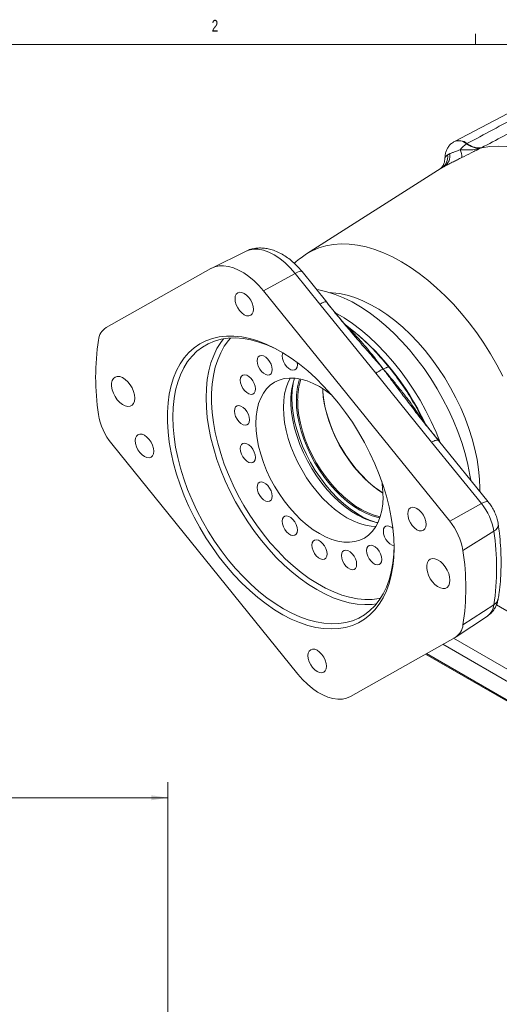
# Model space of a CAD drawing. Header units: inches. Extents: x 0.3 to 33.9, y 0.2 to 21.6.
# Tile 16 of 23: x 25.8 to 29.6, y 13.7 to 21.6. Entities that reach past the tile are written whole.
import ezdxf

# ---------------------------------------------------------------- set-up
doc = ezdxf.new("R2010")
doc.units = ezdxf.units.IN
doc.header["$MEASUREMENT"] = 0
doc.layers.add('SLD-0', color=7, linetype='Continuous', lineweight=15)
doc.styles.add('SLDTEXTSTYLE0', font='TXT', dxfattribs={"width": 0.75})
doc.dimstyles.new('SLDDIMSTYLE0', dxfattribs={"dimtxt": 0.25, "dimasz": 0.13, "dimexe": 0, "dimexo": 0.0625, "dimgap": 0.0625, "dimtad": 0, "dimtih": 1, "dimtoh": 1, "dimrnd": 1e-09, "dimzin": 12, "dimdsep": 46, "dimtxsty": 'SLDTEXTSTYLE0', "dimsah": 1, "dimcen": 0.09, "dimadec": 0, "dimazin": 3, "dimtfac": 1, "dimtofl": 0, "dimtmove": 0, "dimatfit": 3, "dimfxl": 1, "dimfrac": 2, "dimtolj": 1, "dimtzin": 12, "dimarcsym": 0})

# ---------------------------------------------------------------- blocks, each defined once
blk = doc.blocks.new('_D_7')
at = {"layer": 'SLD-0'}
for p, q in [((26.938, 12.1142), (26.938, 15.5199)), ((24.3753, 15.4317), (24.3245, 15.4317)), ((24.3245, 15.4317), (24.3245, 15.0349)), ((25.5183, 15.4317), (25.569, 15.4317)), ((25.569, 15.4317), (25.569, 15.0349)), ((22.9555, 15.3949), (24.2358, 15.3949)), ((26.938, 15.3949), (25.6578, 15.3949)), ((24.3245, 15.0349), (24.3753, 15.0349)), ((25.569, 15.0349), (25.5183, 15.0349))]:
    blk.add_line(p, q, dxfattribs=at)
for points in [[(22.9555, 15.3949), (23.0855, 15.3749), (23.0855, 15.4149)], [(26.938, 15.3949), (26.808, 15.4149), (26.808, 15.3749)]]:
    blk.add_solid(points, dxfattribs=at)
at = {"layer": 'SLD-0', "char_height": 0.25, "attachment_point": 1, "style": 'SLDTEXTSTYLE0'}
for s, insert in [('3.98', (24.522, 15.8048, -1.544)), ('101.16', (24.4388, 15.3571, -1.544))]:
    blk.add_mtext(s, dxfattribs=dict(at, insert=insert))

msp = doc.modelspace()

# ---------------------------------------------------------------- linework, layer by layer
at = {"color": 7, "linetype": 'Continuous', "lineweight": 0}
for p, q in [((29.3979, 21.4106), (29.3979, 21.4954)), ((0.5229, 21.4106), (33.5229, 21.4106))]:
    msp.add_line(p, q, dxfattribs=at)
at = {"color": 7, "linetype": 'Continuous', "lineweight": 15}
for p, q in [((30.0273, 21.0534), (29.2292, 20.6371)), ((29.2247, 20.6346), (29.2217, 20.6327)), ((29.3263, 20.6173), (29.3294, 20.6193)), ((29.4458, 20.5866), (29.4428, 20.5847)), ((29.1236, 20.4222), (28.048, 19.7384)), ((27.5597, 19.7587), (27.2907, 19.6256)), ((27.2828, 19.6214), (26.4454, 19.1494)), ((27.7036, 19.4423), (27.9566, 19.5825)), ((28.1544, 19.338), (27.9566, 19.5825)), ((28.2091, 19.3522), (28.0113, 19.5966)), ((29.1912, 17.6036), (27.7036, 19.4423)), ((28.2058, 19.3544), (28.2092, 19.3513)), ((28.6007, 18.7864), (28.1544, 19.338)), ((27.9742, 18.8529), (27.9721, 18.8722)), ((29.047, 18.2348), (28.6007, 18.7864)), ((29.1018, 18.248), (29.1012, 18.2486)), ((29.4989, 17.758), (29.1016, 18.2489)), ((26.4903, 18.2217), (27.9779, 16.383)), ((29.4442, 17.7438), (29.047, 18.2348)), ((29.1912, 17.6036), (29.4442, 17.7438)), ((29.2973, 17.3684), (29.5436, 17.5233)), ((29.2973, 16.7752), (29.5436, 16.9357)), ((29.2426, 16.6799), (29.4924, 16.8463)), ((28.3987, 16.2039), (29.2361, 16.6759)), ((30.2133, 15.8403), (28.9982, 16.5418))]:
    msp.add_line(p, q, dxfattribs=at)
at = {"color": 8, "linetype": 'Continuous', "lineweight": 15}
for p, q in [((29.1012, 18.2486), (29.0984, 18.2512)), ((29.9433, 16.7169), (29.5646, 16.9355)), ((30.2123, 16), (29.1376, 16.6204)), ((29.2224, 16.6682), (30.2536, 16.0729)), ((29.0066, 16.5465), (30.2123, 15.8505))]:
    msp.add_line(p, q, dxfattribs=at)
at = {"color": 7, "linetype": 'Continuous', "lineweight": 15, "flags": 128}
for points in [[(30.6735, 19.8779), (30.6086, 19.9626), (30.5411, 20.0436), (30.4711, 20.1203), (30.3991, 20.1924), (30.3255, 20.2596), (30.2505, 20.3215), (30.1745, 20.3777), (30.098, 20.4281), (30.0213, 20.4724), (29.9448, 20.5104), (29.8688, 20.5418), (29.7939, 20.5665), (29.7202, 20.5844), (29.6482, 20.5954), (29.5782, 20.5994), (29.5107, 20.5965), (29.4458, 20.5866)], [(27.7036, 19.4423), (27.6665, 19.4849), (27.6275, 19.5234), (27.5871, 19.5573), (27.5459, 19.5861), (27.5045, 19.6094), (27.4635, 19.6269), (27.4234, 19.6383), (27.3847, 19.6435), (27.3481, 19.6424), (27.3139, 19.635), (27.2828, 19.6214)], [(27.6228, 19.2955), (27.6203, 19.2749), (27.6129, 19.2586), (27.6012, 19.2478), (27.5859, 19.243), (27.5682, 19.2448), (27.5491, 19.2529), (27.53, 19.2668), (27.5122, 19.2856), (27.4969, 19.3079), (27.4852, 19.3323), (27.4779, 19.3571), (27.4754, 19.3806), (27.4779, 19.4012), (27.4852, 19.4175), (27.4969, 19.4283), (27.5122, 19.433), (27.53, 19.4313), (27.5491, 19.4232), (27.5682, 19.4093), (27.5859, 19.3905), (27.6012, 19.3681), (27.6129, 19.3438), (27.6203, 19.319), (27.6228, 19.2955)], [(29.3591, 17.9307), (29.3527, 17.9706), (29.3355, 18.0565), (29.3136, 18.1434), (29.287, 18.231), (29.2559, 18.3187), (29.2205, 18.4061), (29.181, 18.4928), (29.1375, 18.5782), (29.0903, 18.6619), (29.0397, 18.7435), (28.9859, 18.8225), (28.9293, 18.8985), (28.87, 18.9711), (28.8085, 19.0399), (28.745, 19.1046), (28.6799, 19.1648), (28.6136, 19.2201), (28.5464, 19.2704), (28.4786, 19.3152), (28.4106, 19.3545), (28.3429, 19.3879), (28.2756, 19.4153), (28.2093, 19.4365), (28.1442, 19.4514), (28.1263, 19.4545)], [(28.7469, 17.3895), (28.7444, 17.3137), (28.737, 17.2411), (28.7247, 17.1722), (28.7076, 17.1073), (28.6857, 17.0469), (28.6592, 16.9911), (28.6283, 16.9404), (28.593, 16.895), (28.5537, 16.8552), (28.5104, 16.8211), (28.4635, 16.793), (28.4132, 16.771), (28.3597, 16.7553), (28.3035, 16.7458), (28.2447, 16.7428), (28.1837, 16.7461), (28.1208, 16.7558), (28.0564, 16.7718), (27.9908, 16.7941), (27.9244, 16.8224), (27.8575, 16.8568), (27.7905, 16.8968), (27.7239, 16.9425), (27.6578, 16.9934), (27.5928, 17.0493), (27.5291, 17.11), (27.4671, 17.1751), (27.4071, 17.2441), (27.3496, 17.3169), (27.2947, 17.3928), (27.2428, 17.4717), (27.1941, 17.5529), (27.149, 17.6361), (27.1077, 17.7208), (27.0703, 17.8065), (27.0372, 17.8929), (27.0085, 17.9793), (26.9843, 18.0654), (26.9648, 18.1506), (26.95, 18.2346), (26.9402, 18.3168), (26.9352, 18.3967), (26.9352, 18.4741), (26.9402, 18.5483), (26.95, 18.6191), (26.9648, 18.6861), (26.9843, 18.7488), (27.0085, 18.8069), (27.0372, 18.8602), (27.0703, 18.9083), (27.1077, 18.9509), (27.149, 18.9879), (27.1941, 19.019), (27.2428, 19.0441), (27.2947, 19.0629), (27.3496, 19.0755), (27.4071, 19.0818), (27.4671, 19.0816), (27.5291, 19.0751), (27.5928, 19.0623), (27.6578, 19.0431), (27.7239, 19.0178), (27.7905, 18.9864), (27.8575, 18.9492), (27.9244, 18.9063), (27.9908, 18.858), (28.0564, 18.8045), (28.1208, 18.7462), (28.1837, 18.6833), (28.2447, 18.6162), (28.3035, 18.5452), (28.3597, 18.4708), (28.4132, 18.3934), (28.4635, 18.3133), (28.5104, 18.231), (28.5537, 18.147), (28.593, 18.0617), (28.6283, 17.9756), (28.6592, 17.8892), (28.6857, 17.8029), (28.7076, 17.7171), (28.7247, 17.6325), (28.737, 17.5494), (28.7444, 17.4682), (28.7469, 17.3895)], [(26.9784, 18.4358), (26.9809, 18.5106), (26.9883, 18.5822), (27.0006, 18.6502), (27.0177, 18.714), (27.0396, 18.7735), (27.066, 18.8282), (27.0969, 18.8779), (27.1321, 18.9223), (27.1713, 18.961), (27.2145, 18.994), (27.2612, 19.021), (27.3114, 19.0419), (27.3646, 19.0565), (27.4206, 19.0648), (27.479, 19.0667), (27.5396, 19.0623), (27.602, 19.0515), (27.6659, 19.0344), (27.7309, 19.0111), (27.7966, 18.9817), (27.8627, 18.9464), (27.8628, 18.9463)], [(27.7734, 18.8139), (27.771, 18.8351), (27.7638, 18.8574), (27.7524, 18.8791), (27.7379, 18.8983), (27.7213, 18.9135), (27.704, 18.9235), (27.6874, 18.9275), (27.6728, 18.9251), (27.6615, 18.9165), (27.6543, 18.9025), (27.6518, 18.8841), (27.6543, 18.8629), (27.6615, 18.8406), (27.6728, 18.8189), (27.6874, 18.7997), (27.704, 18.7845), (27.7213, 18.7745), (27.7379, 18.7705), (27.7524, 18.7729), (27.7638, 18.7815), (27.771, 18.7955), (27.7734, 18.8139)], [(27.858, 18.9491), (27.855, 18.9415), (27.8525, 18.9231), (27.855, 18.9019), (27.8622, 18.8796), (27.8735, 18.8579), (27.8881, 18.8387), (27.9047, 18.8235), (27.922, 18.8135), (27.9386, 18.8095), (27.9532, 18.8119), (27.9645, 18.8205), (27.9717, 18.8345), (27.9742, 18.8529), (27.9742, 18.8529)], [(26.6744, 18.586), (26.6719, 18.5626), (26.6645, 18.5434), (26.6526, 18.5294), (26.6369, 18.5213), (26.6181, 18.5197), (26.5974, 18.5245), (26.5758, 18.5355), (26.5545, 18.5521), (26.5346, 18.5735), (26.5173, 18.5984), (26.5034, 18.6256), (26.4937, 18.6535), (26.4887, 18.6807), (26.4887, 18.7057), (26.4937, 18.7271), (26.5034, 18.7438), (26.5173, 18.7549), (26.5346, 18.7598), (26.5545, 18.7582), (26.5758, 18.7503), (26.5974, 18.7364), (26.6181, 18.7172), (26.6369, 18.6939), (26.6526, 18.6677), (26.6645, 18.64), (26.6719, 18.6122), (26.6744, 18.586)], [(27.6393, 18.6595), (27.6368, 18.6807), (27.6296, 18.7031), (27.6183, 18.7247), (27.6038, 18.7439), (27.5871, 18.7592), (27.5698, 18.7691), (27.5532, 18.7731), (27.5387, 18.7707), (27.5273, 18.7621), (27.5201, 18.7481), (27.5177, 18.7297), (27.5201, 18.7085), (27.5273, 18.6862), (27.5387, 18.6646), (27.5532, 18.6453), (27.5698, 18.6301), (27.5871, 18.6201), (27.6038, 18.6162), (27.6183, 18.6186), (27.6296, 18.6271), (27.6368, 18.6412), (27.6393, 18.6595)], [(28.2528, 18.6067), (28.2493, 18.6096), (28.1999, 18.6465), (28.1501, 18.6781), (28.1003, 18.7041), (28.051, 18.7241), (28.0026, 18.738), (27.9556, 18.7457), (27.9105, 18.7471), (27.8678, 18.7422), (27.8277, 18.731), (27.7907, 18.7137), (27.7572, 18.6903), (27.7275, 18.6612), (27.7019, 18.6266), (27.6806, 18.5869), (27.6638, 18.5424), (27.6516, 18.4935), (27.6443, 18.4407), (27.6419, 18.3846), (27.6443, 18.3257), (27.6516, 18.2645), (27.6638, 18.2016), (27.6806, 18.1377), (27.7019, 18.0733), (27.7275, 18.0091), (27.7572, 17.9457), (27.7907, 17.8837), (27.8277, 17.8237), (27.8678, 17.7663), (27.9105, 17.7119), (27.9556, 17.6613), (28.0026, 17.6148), (28.051, 17.5729), (28.1003, 17.5359), (28.1501, 17.5043), (28.1999, 17.4784), (28.2493, 17.4584), (28.2976, 17.4444), (28.3446, 17.4367), (28.3897, 17.4353), (28.4325, 17.4402), (28.4725, 17.4514), (28.5095, 17.4688), (28.543, 17.4921), (28.5727, 17.5212), (28.5983, 17.5558), (28.6197, 17.5956), (28.6365, 17.6401), (28.6486, 17.689), (28.6559, 17.7417), (28.6583, 17.7978), (28.6583, 17.7978)], [(27.9182, 18.7473), (27.9008, 18.714), (27.884, 18.6695), (27.8719, 18.6206), (27.8646, 18.5679), (27.8621, 18.5118), (27.8646, 18.4528), (27.8719, 18.3917), (27.884, 18.3288), (27.9008, 18.2649), (27.9222, 18.2005), (27.9478, 18.1363), (27.9775, 18.0729), (28.011, 18.0109), (28.048, 17.9508), (28.088, 17.8934), (28.1308, 17.8391), (28.1759, 17.7885), (28.2228, 17.7419), (28.2712, 17.7), (28.3206, 17.6631), (28.3704, 17.6315), (28.4202, 17.6056), (28.4695, 17.5855), (28.5179, 17.5716), (28.5649, 17.5639), (28.6023, 17.5623)], [(28.6181, 17.5921), (28.606, 17.5944), (28.5573, 17.6072), (28.5076, 17.6261), (28.4572, 17.6509), (28.4068, 17.6815), (28.3567, 17.7174), (28.3074, 17.7584), (28.2594, 17.8042), (28.2131, 17.8542), (28.169, 17.9079), (28.1275, 17.965), (28.0889, 18.0249), (28.0536, 18.087), (28.022, 18.1507), (27.9944, 18.2154), (27.9709, 18.2805), (27.9519, 18.3455), (27.9374, 18.4097), (27.9277, 18.4725), (27.9229, 18.5333), (27.9229, 18.5916), (27.9277, 18.6468), (27.9374, 18.6984), (27.9519, 18.7459), (27.9519, 18.7461)], [(27.9429, 18.7188), (27.9396, 18.7026), (27.9323, 18.6479), (27.9298, 18.5899), (27.9323, 18.5289), (27.9396, 18.4658), (27.9518, 18.4008), (27.9687, 18.3348), (27.9901, 18.2683), (28.0159, 18.2018), (28.0458, 18.136), (28.0796, 18.0715), (28.1169, 18.0089), (28.1575, 17.9486), (28.2008, 17.8914), (28.2467, 17.8376), (28.2946, 17.7878), (28.3441, 17.7425), (28.3947, 17.702), (28.4461, 17.6667), (28.4976, 17.6369), (28.549, 17.6129), (28.5899, 17.598)], [(28.6577, 17.8277), (28.614, 17.857), (28.5648, 17.8954), (28.5167, 17.9388), (28.4702, 17.9867), (28.4258, 18.0386), (28.3839, 18.0941), (28.3448, 18.1526), (28.3091, 18.2135), (28.277, 18.2762), (28.2488, 18.3401), (28.225, 18.4045), (28.2056, 18.4689), (28.1909, 18.5325), (28.181, 18.5947), (28.176, 18.6549), (28.1757, 18.6626)], [(28.1761, 18.6624), (28.1779, 18.6318), (28.1852, 18.5708), (28.1973, 18.5082), (28.2141, 18.4445), (28.2353, 18.3804), (28.2608, 18.3164), (28.2904, 18.2532), (28.3238, 18.1914), (28.3606, 18.1317), (28.4005, 18.0744), (28.4432, 18.0203), (28.4881, 17.9699), (28.5349, 17.9235), (28.5831, 17.8817), (28.6322, 17.845), (28.6577, 17.8281)], [(28.6331, 17.6298), (28.6188, 17.6328), (28.5706, 17.6466), (28.5215, 17.6666), (28.4718, 17.6924), (28.4222, 17.7239), (28.3731, 17.7607), (28.3249, 17.8024), (28.2781, 17.8487), (28.2332, 17.8992), (28.1906, 17.9533), (28.1507, 18.0105), (28.1139, 18.0703), (28.0805, 18.132), (28.051, 18.1952), (28.0254, 18.2591), (28.0042, 18.3233), (27.9874, 18.3869), (27.9754, 18.4495), (27.9681, 18.5105), (27.9656, 18.5692)], [(27.9763, 18.5692), (27.9787, 18.5102), (27.9862, 18.4488), (27.9985, 18.3859), (28.0156, 18.3218), (28.0373, 18.2573), (28.0633, 18.1931), (28.0934, 18.1297), (28.1274, 18.0679), (28.1648, 18.0081), (28.2054, 17.951), (28.2486, 17.8972), (28.2942, 17.8472), (28.3415, 17.8015), (28.3902, 17.7606), (28.4397, 17.7248), (28.4896, 17.6946), (28.5394, 17.6701), (28.5886, 17.6518), (28.6363, 17.6397)], [(27.5922, 18.4133), (27.5897, 18.4345), (27.5826, 18.4568), (27.5712, 18.4785), (27.5567, 18.4977), (27.54, 18.5129), (27.5227, 18.5229), (27.5061, 18.5269), (27.4916, 18.5245), (27.4802, 18.5159), (27.473, 18.5019), (27.4706, 18.4835), (27.473, 18.4623), (27.4802, 18.44), (27.4916, 18.4183), (27.5061, 18.3991), (27.5227, 18.3839), (27.54, 18.3739), (27.5567, 18.37), (27.5712, 18.3724), (27.5826, 18.3809), (27.5897, 18.3949), (27.5922, 18.4133)], [(28.7469, 17.4148), (28.7444, 17.34), (28.737, 17.2684), (28.7247, 17.2004), (28.7076, 17.1365), (28.6858, 17.0771), (28.6593, 17.0224), (28.6284, 16.9727), (28.5933, 16.9283), (28.554, 16.8896), (28.5109, 16.8566), (28.4641, 16.8296), (28.414, 16.8087), (28.3608, 16.7941), (28.3048, 16.7858), (28.2463, 16.7839), (28.1857, 16.7883), (28.1233, 16.7991), (28.0594, 16.8162), (27.9945, 16.8395), (27.9288, 16.8689), (27.8627, 16.9042), (27.7966, 16.9452), (27.7309, 16.9917), (27.6659, 17.0434), (27.602, 17.1), (27.5396, 17.1613), (27.479, 17.2268), (27.4206, 17.2962), (27.3646, 17.3692), (27.3114, 17.4452), (27.2612, 17.524), (27.2145, 17.605), (27.1713, 17.6878), (27.1321, 17.7719), (27.0969, 17.8568), (27.066, 17.9422), (27.0396, 18.0274), (27.0177, 18.1121), (27.0006, 18.1957), (26.9883, 18.2779), (26.9809, 18.358), (26.9784, 18.4358)], [(26.8259, 18.1617), (26.8234, 18.1411), (26.816, 18.1248), (26.8043, 18.1139), (26.7891, 18.1092), (26.7713, 18.111), (26.7522, 18.1191), (26.7331, 18.133), (26.7153, 18.1518), (26.7001, 18.1741), (26.6884, 18.1985), (26.681, 18.2233), (26.6785, 18.2468), (26.681, 18.2674), (26.6884, 18.2836), (26.7001, 18.2945), (26.7153, 18.2992), (26.7331, 18.2975), (26.7522, 18.2894), (26.7713, 18.2754), (26.7891, 18.2567), (26.8043, 18.2343), (26.816, 18.2099), (26.8234, 18.1852), (26.8259, 18.1617)], [(27.6393, 18.1127), (27.6368, 18.1339), (27.6296, 18.1562), (27.6183, 18.1779), (27.6038, 18.1971), (27.5871, 18.2123), (27.5698, 18.2223), (27.5532, 18.2263), (27.5387, 18.2239), (27.5273, 18.2153), (27.5201, 18.2013), (27.5177, 18.1829), (27.5201, 18.1617), (27.5273, 18.1394), (27.5387, 18.1177), (27.5532, 18.0985), (27.5698, 18.0833), (27.5871, 18.0733), (27.6038, 18.0693), (27.6183, 18.0717), (27.6296, 18.0803), (27.6368, 18.0943), (27.6393, 18.1127)], [(27.7734, 17.8035), (27.771, 17.8247), (27.7638, 17.847), (27.7524, 17.8687), (27.7379, 17.8879), (27.7213, 17.9031), (27.704, 17.9131), (27.6874, 17.917), (27.6728, 17.9146), (27.6615, 17.9061), (27.6543, 17.8921), (27.6518, 17.8737), (27.6543, 17.8525), (27.6615, 17.8302), (27.6728, 17.8085), (27.6874, 17.7893), (27.704, 17.7741), (27.7213, 17.7641), (27.7379, 17.7601), (27.7524, 17.7625), (27.7638, 17.7711), (27.771, 17.7851), (27.7734, 17.8035)], [(29.003, 17.5785), (29.0005, 17.5579), (28.9931, 17.5416), (28.9814, 17.5308), (28.9662, 17.5261), (28.9484, 17.5278), (28.9293, 17.5359), (28.9102, 17.5499), (28.8924, 17.5686), (28.8772, 17.591), (28.8655, 17.6154), (28.8581, 17.6401), (28.8556, 17.6636), (28.8581, 17.6842), (28.8655, 17.7005), (28.8772, 17.7113), (28.8924, 17.7161), (28.9102, 17.7143), (28.9293, 17.7062), (28.9484, 17.6923), (28.9662, 17.6735), (28.9814, 17.6512), (28.9931, 17.6268), (29.0005, 17.602), (29.003, 17.5785)], [(27.9742, 17.5327), (27.9717, 17.5539), (27.9645, 17.5763), (27.9532, 17.5979), (27.9386, 17.6171), (27.922, 17.6323), (27.9047, 17.6423), (27.8881, 17.6463), (27.8735, 17.6439), (27.8622, 17.6353), (27.855, 17.6213), (27.8525, 17.6029), (27.855, 17.5817), (27.8622, 17.5594), (27.8735, 17.5378), (27.8881, 17.5185), (27.9047, 17.5033), (27.922, 17.4933), (27.9386, 17.4894), (27.9532, 17.4918), (27.9645, 17.5003), (27.9717, 17.5144), (27.9742, 17.5327)], [(28.7373, 17.5467), (28.7304, 17.5523), (28.7131, 17.5623), (28.6965, 17.5663), (28.6819, 17.5639), (28.6706, 17.5553), (28.6634, 17.5413), (28.6609, 17.5229), (28.6634, 17.5017), (28.6706, 17.4794), (28.6819, 17.4577), (28.6965, 17.4385), (28.7131, 17.4233), (28.7304, 17.4133), (28.7467, 17.4094)], [(28.2109, 17.3417), (28.2085, 17.3629), (28.2013, 17.3852), (28.1899, 17.4068), (28.1754, 17.4261), (28.1588, 17.4413), (28.1415, 17.4513), (28.1249, 17.4552), (28.1103, 17.4528), (28.099, 17.4443), (28.0918, 17.4302), (28.0893, 17.4119), (28.0918, 17.3907), (28.099, 17.3683), (28.1103, 17.3467), (28.1249, 17.3275), (28.1415, 17.3122), (28.1588, 17.3023), (28.1754, 17.2983), (28.1899, 17.3007), (28.2013, 17.3093), (28.2085, 17.3233), (28.2109, 17.3417)], [(28.6484, 17.2984), (28.646, 17.3196), (28.6388, 17.3419), (28.6274, 17.3635), (28.6129, 17.3828), (28.5963, 17.398), (28.579, 17.408), (28.5624, 17.4119), (28.5478, 17.4095), (28.5365, 17.401), (28.5293, 17.3869), (28.5268, 17.3686), (28.5293, 17.3474), (28.5365, 17.325), (28.5478, 17.3034), (28.5624, 17.2842), (28.579, 17.2689), (28.5963, 17.259), (28.6129, 17.255), (28.6274, 17.2574), (28.6388, 17.266), (28.646, 17.28), (28.6484, 17.2984)], [(28.4477, 17.2594), (28.4452, 17.2806), (28.438, 17.3029), (28.4267, 17.3245), (28.4121, 17.3438), (28.3955, 17.359), (28.3782, 17.369), (28.3616, 17.3729), (28.3471, 17.3705), (28.3357, 17.362), (28.3285, 17.3479), (28.3261, 17.3296), (28.3285, 17.3084), (28.3357, 17.286), (28.3471, 17.2644), (28.3616, 17.2452), (28.3782, 17.2299), (28.3955, 17.22), (28.4121, 17.216), (28.4267, 17.2184), (28.438, 17.227), (28.4452, 17.241), (28.4477, 17.2594)], [(29.1934, 17.1317), (29.1909, 17.1084), (29.1835, 17.0892), (29.1717, 17.0752), (29.1559, 17.0671), (29.1372, 17.0654), (29.1165, 17.0702), (29.0949, 17.0813), (29.0736, 17.0979), (29.0537, 17.1193), (29.0364, 17.1442), (29.0225, 17.1713), (29.0127, 17.1993), (29.0078, 17.2265), (29.0078, 17.2514), (29.0127, 17.2729), (29.0225, 17.2896), (29.0364, 17.3007), (29.0537, 17.3056), (29.0736, 17.304), (29.0949, 17.2961), (29.1165, 17.2821), (29.1372, 17.263), (29.1559, 17.2397), (29.1717, 17.2135), (29.1835, 17.1858), (29.1909, 17.158), (29.1934, 17.1317)], [(28.2062, 16.4447), (28.2036, 16.4241), (28.1963, 16.4078), (28.1846, 16.397), (28.1693, 16.3922), (28.1515, 16.394), (28.1324, 16.4021), (28.1134, 16.416), (28.0956, 16.4348), (28.0803, 16.4571), (28.0686, 16.4815), (28.0612, 16.5063), (28.0587, 16.5298), (28.0612, 16.5504), (28.0686, 16.5667), (28.0803, 16.5775), (28.0956, 16.5822), (28.1134, 16.5805), (28.1324, 16.5724), (28.1515, 16.5585), (28.1693, 16.5397), (28.1846, 16.5173), (28.1963, 16.4929), (28.2036, 16.4682), (28.2062, 16.4447)], [(27.9779, 16.383), (28.015, 16.3404), (28.054, 16.3019), (28.0944, 16.268), (28.1356, 16.2392), (28.177, 16.2159), (28.218, 16.1984), (28.2582, 16.187), (28.2968, 16.1818), (28.3334, 16.1829), (28.3676, 16.1903), (28.3987, 16.2039)]]:
    msp.add_lwpolyline(points, dxfattribs=at)
at = {"color": 8, "linetype": 'Continuous', "lineweight": 15, "flags": 128}
for points in [[(28.0476, 19.7382), (28.0917, 19.7631), (28.1455, 19.7863), (28.2023, 19.8032), (28.262, 19.814), (28.3242, 19.8185), (28.3886, 19.8166), (28.455, 19.8085), (28.523, 19.7942), (28.5924, 19.7737), (28.6627, 19.7471), (28.7337, 19.7145), (28.805, 19.6762), (28.8763, 19.6322), (28.9473, 19.5828), (29.0177, 19.5282), (29.087, 19.4686), (29.155, 19.4045), (29.2214, 19.3359), (29.2859, 19.2633), (29.3481, 19.187), (29.4077, 19.1074), (29.4646, 19.0247), (29.5184, 18.9395), (29.5688, 18.8521), (29.6157, 18.7629)], [(27.9566, 19.5825), (27.9173, 19.6273), (27.8758, 19.6674), (27.8328, 19.7019), (27.7891, 19.7304), (27.7454, 19.7523), (27.7025, 19.7672), (27.661, 19.775), (27.6217, 19.7755), (27.5852, 19.7687), (27.5597, 19.7587)], [(27.9566, 19.5825), (27.9738, 19.5912), (27.9884, 19.597), (28, 19.5996), (28.008, 19.5989), (28.0113, 19.5966)], [(28.235, 19.4289), (28.251, 19.4282), (28.3105, 19.4216), (28.3717, 19.4086), (28.4343, 19.3894), (28.4977, 19.3641), (28.5617, 19.3328), (28.6259, 19.2958), (28.6899, 19.2531), (28.7533, 19.2052), (28.8158, 19.1522), (28.877, 19.0945), (28.9366, 19.0325), (28.9941, 18.9664), (29.0493, 18.8966), (29.1018, 18.8237), (29.1513, 18.7479), (29.1976, 18.6698), (29.2403, 18.5898), (29.2792, 18.5084), (29.3141, 18.426), (29.3447, 18.3432), (29.371, 18.2604), (29.3927, 18.1781), (29.4097, 18.0968), (29.4219, 18.017), (29.4293, 17.9391), (29.4318, 17.8636), (29.4315, 17.8412)], [(29.1156, 18.2317), (29.0826, 18.3139), (29.0435, 18.4003), (29.0006, 18.4856), (28.954, 18.5693), (28.904, 18.6509), (28.8509, 18.7301), (28.7948, 18.8063), (28.7361, 18.8793), (28.6752, 18.9486), (28.6123, 19.0139), (28.5477, 19.0748), (28.4818, 19.131), (28.415, 19.1822), (28.3475, 19.2282), (28.2798, 19.2687), (28.2741, 19.2719)], [(27.3845, 19.0602), (27.3624, 19.0312), (27.3315, 18.9815), (27.3051, 18.9268), (27.2832, 18.8673), (27.2661, 18.8035), (27.2538, 18.7355), (27.2464, 18.6639), (27.244, 18.589)], [(28.6393, 16.9888), (28.6275, 16.9864), (28.5718, 16.9792), (28.5137, 16.9784), (28.4535, 16.984), (28.3916, 16.9959), (28.3283, 17.0141), (28.264, 17.0384), (28.199, 17.0688), (28.1338, 17.1051), (28.0686, 17.147), (28.0039, 17.1943), (27.9401, 17.2467), (27.8774, 17.304), (27.8164, 17.3657), (27.7572, 17.4317), (27.7002, 17.5014), (27.6459, 17.5745), (27.5944, 17.6506), (27.5462, 17.7291), (27.5013, 17.8098), (27.4602, 17.8921), (27.4231, 17.9755), (27.3901, 18.0595), (27.3615, 18.1438), (27.3373, 18.2277), (27.3179, 18.3109), (27.3032, 18.3928), (27.2933, 18.473), (27.2884, 18.551), (27.2884, 18.6264), (27.2933, 18.6987), (27.3032, 18.7675), (27.3179, 18.8324), (27.3373, 18.8931), (27.3615, 18.9492), (27.3901, 19.0004), (27.4231, 19.0464), (27.4401, 19.0662)], [(27.244, 18.589), (27.2464, 18.5113), (27.2538, 18.4312), (27.2661, 18.349), (27.2832, 18.2654), (27.3051, 18.1807), (27.3315, 18.0955), (27.3624, 18.0101), (27.3976, 17.9251), (27.4369, 17.841), (27.48, 17.7583), (27.5268, 17.6773), (27.5769, 17.5985), (27.6301, 17.5225), (27.6861, 17.4495), (27.7445, 17.3801), (27.8051, 17.3146), (27.8676, 17.2533), (27.9314, 17.1967), (27.9964, 17.145), (28.0621, 17.0985), (28.1282, 17.0575), (28.1943, 17.0222), (28.26, 16.9928), (28.325, 16.9695), (28.3888, 16.9524), (28.4512, 16.9416), (28.5118, 16.9371), (28.5703, 16.9391), (28.6064, 16.9436)], [(29.4442, 17.7438), (29.4614, 17.7525), (29.476, 17.7583), (29.4875, 17.7609), (29.4956, 17.7602), (29.4989, 17.758)], [(29.5436, 17.5233), (29.5594, 17.5351), (29.571, 17.5476), (29.578, 17.5604), (29.58, 17.5731), (29.5797, 17.5764)]]:
    msp.add_lwpolyline(points, dxfattribs=at)
at = {"color": 8, "linetype": 'Continuous', "lineweight": 15}
for centre, radius, start, end in [((29.2623, 20.545), 0.0965, 48.50746, 114.96256), ((29.5062, 16.9999), 0.0743, 300.20427, 348.90877), ((29.4164, 16.9492), 0.1279, 306.44257, 353.9223)]:
    msp.add_arc(centre, radius, start, end, dxfattribs=at)
at = {"color": 7, "linetype": 'Continuous', "lineweight": 15}
for centre, radius, start, end in [((29.2653, 20.5468), 0.0967, 48.52889, 114.82298), ((29.4326, 20.4516), 0.1969, 122.66794, 143.0844), ((29.0697, 20.5133), 0.1059, 304.46771, 8.17875), ((29.0934, 20.5188), 0.0991, 306.47101, 11.00679), ((29.1766, 20.5187), 0.111, 354.08938, 27.4022), ((26.5177, 19.0364), 0.1342, 122.63089, 174.14822), ((27.0629, 17.4756), 2.1348, 25.22893, 52.63849), ((28.3265, 18.7535), 1.9647, 171.31827, 188.68173), ((28.4755, 18.5781), 0.5099, 161.45467, 180.99852), ((28.4801, 18.5781), 0.504, 161.48951, 181.01256), ((26.8746, 18.5365), 0.4967, 189.2205, 219.32856), ((27.861, 17.7935), 0.7973, 0.30924, 9.29714), ((29.0841, 17.4487), 0.4655, 9.2205, 39.32856), ((28.8069, 17.2888), 0.4967, 9.2205, 39.32856), ((27.6192, 17.2295), 1.9467, 351.31827, 8.68173), ((27.355, 17.0718), 1.9647, 351.31827, 8.68173), ((29.1638, 16.7889), 0.1342, 302.63089, 354.14822)]:
    msp.add_arc(centre, radius, start, end, dxfattribs=at)
for points, knots in [([(29.3294, 20.6193), (29.4672, 20.6929), (29.7274, 20.8321), (29.9873, 20.9714), (30.1096, 21.0369)], [0, 0, 0, 0, 0.5296757, 1, 1, 1, 1]), ([(30.2334, 21.0001), (30.0883, 20.924), (29.8258, 20.7861), (29.5633, 20.6483), (29.4458, 20.5866)], [0, 0, 0, 0, 0.55255, 1, 1, 1, 1]), ([(29.2218, 20.6318), (29.2164, 20.6284), (29.2028, 20.6198), (29.1855, 20.601), (29.1701, 20.5775), (29.1597, 20.5519), (29.1539, 20.527), (29.1535, 20.5106), (29.1534, 20.5034)], [0, 0, 0, 0, 0.125672, 0.314362, 0.497158, 0.677251, 0.85807, 1, 1, 1, 1]), ([(29.3263, 20.6173), (29.3363, 20.611), (29.3567, 20.598), (29.3868, 20.5867), (29.4163, 20.5812), (29.4338, 20.5835), (29.4428, 20.5847)], [0, 0, 0, 0, 0.246206, 0.499999, 0.746205, 1, 1, 1, 1]), ([(29.4458, 20.5866), (29.4433, 20.5861), (29.4368, 20.5849), (29.4255, 20.5843), (29.412, 20.585), (29.3979, 20.5874), (29.3838, 20.5913), (29.3701, 20.5965), (29.3566, 20.6027), (29.343, 20.6102), (29.3339, 20.6162), (29.3294, 20.6193)], [0, 0, 0, 0, 0.07319, 0.192485, 0.312609, 0.435346, 0.558986, 0.667627, 0.776894, 0.888112, 1, 1, 1, 1]), ([(29.1745, 20.5283), (29.1757, 20.5292), (29.1781, 20.5308), (29.1821, 20.5332), (29.1862, 20.5355), (29.1892, 20.5369), (29.1907, 20.5377)], [0, 0, 0, 0, 0.249854, 0.5, 0.749854, 1, 1, 1, 1]), ([(29.1907, 20.5377), (29.192, 20.5383), (29.199, 20.5417), (29.2134, 20.5473), (29.2339, 20.5545), (29.2548, 20.5619), (29.2683, 20.5672), (29.2751, 20.5699)], [0, 0, 0, 0, 0.06151, 0.327969, 0.600279, 0.797253, 1, 1, 1, 1]), ([(29.2751, 20.5699), (29.3021, 20.5687), (29.3444, 20.5668), (29.3999, 20.5727), (29.4285, 20.5798), (29.4427, 20.5846), (29.4428, 20.5847)], [0, 0, 0, 0, 0.458943, 0.721865, 0.99767, 1, 1, 1, 1]), ([(29.4428, 20.5847), (29.4426, 20.5846), (29.4294, 20.5781), (29.403, 20.5652), (29.3511, 20.5394), (29.3125, 20.5201), (29.287, 20.5073)], [0, 0, 0, 0, 0.002547, 0.254971, 0.506602, 1, 1, 1, 1]), ([(29.153, 20.5034), (29.153, 20.5032), (29.1537, 20.4956), (29.1512, 20.4812), (29.1461, 20.4617), (29.1385, 20.4455), (29.1304, 20.433), (29.1231, 20.4241), (29.1178, 20.4188), (29.1151, 20.4165), (29.1152, 20.4166), (29.1152, 20.4166)], [0, 0, 0, 0, 0.005226, 0.170908, 0.324098, 0.463729, 0.587653, 0.69812, 0.805477, 0.91887, 1, 1, 1, 1]), ([(29.287, 20.5073), (29.2758, 20.5017), (29.253, 20.4903), (29.218, 20.4731), (29.1828, 20.4555), (29.1626, 20.4446), (29.1523, 20.4391)], [0, 0, 0, 0, 0.21336, 0.43352, 0.711269, 1, 1, 1, 1]), ([(29.1523, 20.4391), (29.1502, 20.4379), (29.1461, 20.4356), (29.1403, 20.4323), (29.1347, 20.4291), (29.1313, 20.427), (29.1296, 20.426)], [0, 0, 0, 0, 0.249819, 0.5, 0.74982, 1, 1, 1, 1]), ([(28.0113, 19.5966), (28.005, 19.6042), (27.9872, 19.6257), (27.9555, 19.6584), (27.9158, 19.6932), (27.8737, 19.7235), (27.8294, 19.7487), (27.7851, 19.7674), (27.742, 19.7795), (27.7009, 19.7855), (27.6609, 19.7861), (27.6212, 19.7807), (27.5872, 19.7716), (27.5674, 19.7618), (27.5601, 19.7581)], [0, 0, 0, 0, 0.0516444, 0.1465779, 0.2424307, 0.3393718, 0.4373337, 0.5355646, 0.6221815, 0.7058341, 0.7867007, 0.8653542, 0.9501433, 1, 1, 1, 1]), ([(28.0477, 19.7376), (28.0329, 19.7279), (27.9998, 19.7061), (27.9674, 19.6803), (27.9507, 19.6637), (27.9496, 19.6626)], [0, 0, 0, 0, 0.429632, 0.962049, 1, 1, 1, 1]), ([(28.6607, 18.8184), (28.6448, 18.8368), (28.6121, 18.8746), (28.5604, 18.9337), (28.5073, 18.9942), (28.4646, 19.0432), (28.4316, 19.0814), (28.4041, 19.1136), (28.3693, 19.1546), (28.3322, 19.1988), (28.2947, 19.2443), (28.2612, 19.2857), (28.2313, 19.3229), (28.2136, 19.3448), (28.2058, 19.3544)], [0, 0, 0, 0, 0.101418, 0.209583, 0.332509, 0.445902, 0.489662, 0.550165, 0.628797, 0.72142, 0.798293, 0.881134, 0.947704, 1, 1, 1, 1]), ([(28.373, 19.1553), (28.373, 19.1553), (28.373, 19.1553), (28.3729, 19.1554), (28.3726, 19.1557), (28.3721, 19.1563), (28.3712, 19.1573), (28.3695, 19.1592), (28.3657, 19.1633), (28.3583, 19.1716), (28.346, 19.1856), (28.3247, 19.2102), (28.2941, 19.2464), (28.2542, 19.2955), (28.2252, 19.3319), (28.2095, 19.3516)], [0, 0, 0, 0, 0.002295, 0.005616, 0.008795, 0.011994, 0.018798, 0.026317, 0.043407, 0.081933, 0.153639, 0.26189, 0.462985, 0.709743, 1, 1, 1, 1]), ([(28.3724, 19.156), (28.3724, 19.156), (28.3724, 19.156), (28.3722, 19.1561), (28.3719, 19.1564), (28.3717, 19.1566), (28.3717, 19.1567), (28.3717, 19.1567), (28.3717, 19.1567)], [0, 0, 0, 0, 0.174027, 0.389627, 0.697269, 0.824883, 0.970832, 1, 1, 1, 1]), ([(28.6007, 18.7864), (28.6088, 18.7908), (28.6225, 18.7983), (28.6456, 18.813), (28.6554, 18.8165), (28.6607, 18.8184)], [0, 0, 0, 0, 0.394946, 0.674849, 1, 1, 1, 1]), ([(28.6607, 18.8184), (28.6636, 18.8194), (28.6697, 18.8213), (28.6814, 18.8277), (28.6929, 18.8336), (28.7009, 18.8348), (28.7046, 18.8336), (28.7067, 18.833)], [0, 0, 0, 0, 0.1830517, 0.3840602, 0.5276029, 0.7280394, 1, 1, 1, 1]), ([(29.0984, 18.2512), (29.0699, 18.2861), (29.0108, 18.3588), (28.9235, 18.4697), (28.8424, 18.5761), (28.7727, 18.669), (28.7138, 18.748), (28.6779, 18.7957), (28.6607, 18.8184)], [0, 0, 0, 0, 0.189806, 0.394983, 0.587416, 0.745751, 0.878692, 1, 1, 1, 1]), ([(29.1021, 18.2483), (29.0699, 18.2875), (29.0283, 18.3383), (28.9838, 18.396), (28.9681, 18.4168), (28.9609, 18.4265), (28.9567, 18.4322), (28.9545, 18.4352), (28.9537, 18.4364), (28.9536, 18.4364), (28.9536, 18.4364)], [0, 0, 0, 0, 0.62416, 0.80863, 0.889427, 0.937355, 0.966495, 0.987064, 0.994608, 1, 1, 1, 1]), ([(29.5797, 17.5762), (29.5784, 17.5844), (29.5748, 17.6061), (29.5647, 17.641), (29.5487, 17.6802), (29.5287, 17.717), (29.5112, 17.7425), (29.5009, 17.7555), (29.4989, 17.758)], [0, 0, 0, 0, 0.127166, 0.336365, 0.54485, 0.753508, 0.952091, 1, 1, 1, 1]), ([(29.5791, 16.9856), (29.5816, 17.0012), (29.5887, 17.046), (29.5967, 17.1223), (29.6018, 17.2151), (29.6022, 17.3104), (29.5979, 17.4079), (29.5902, 17.4967), (29.5827, 17.5533), (29.5797, 17.5762)], [0, 0, 0, 0, 0.085889, 0.246584, 0.407401, 0.568358, 0.729338, 0.890259, 1, 1, 1, 1]), ([(29.4919, 16.8469), (29.4978, 16.8508), (29.5131, 16.8607), (29.5334, 16.882), (29.5527, 16.9091), (29.5672, 16.9392), (29.5753, 16.9651), (29.5783, 16.9809), (29.5791, 16.9856)], [0, 0, 0, 0, 0.123786, 0.321728, 0.51746, 0.714105, 0.914903, 1, 1, 1, 1])]:
    msp.add_open_spline(points, degree=3, knots=knots, dxfattribs=at)
at = {"color": 8, "linetype": 'Continuous', "lineweight": 15}
for points, knots in [([(29.1531, 20.5035), (29.1534, 20.5049), (29.1541, 20.5086), (29.1608, 20.5177), (29.1699, 20.5248), (29.1745, 20.5283)], [0, 0, 0, 0, 0.238998, 0.613769, 1, 1, 1, 1]), ([(29.1296, 20.426), (29.1281, 20.4251), (29.1258, 20.4237), (29.1242, 20.4226), (29.1236, 20.4222)], [0, 0, 0, 0, 0.649253, 1, 1, 1, 1]), ([(28.6607, 18.8184), (28.6479, 18.8352), (28.6217, 18.8697), (28.5805, 18.9225), (28.5345, 18.9795), (28.4812, 19.0425), (28.4228, 19.1073), (28.3806, 19.1478), (28.3602, 19.1674)], [0, 0, 0, 0, 0.131195, 0.26961, 0.423288, 0.600921, 0.80689, 1, 1, 1, 1]), ([(28.3609, 19.1688), (28.3993, 19.1389), (28.4789, 19.0769), (28.5955, 18.9639), (28.6696, 18.8766), (28.7067, 18.833)], [0, 0, 0, 0, 0.318403, 0.659202, 1, 1, 1, 1]), ([(28.9606, 18.4269), (28.9528, 18.4392), (28.9345, 18.4681), (28.9056, 18.51), (28.8766, 18.5506), (28.8402, 18.5997), (28.7922, 18.6611), (28.7287, 18.7389), (28.684, 18.7913), (28.6607, 18.8184)], [0, 0, 0, 0, 0.088253, 0.208152, 0.308535, 0.390791, 0.578373, 0.781095, 1, 1, 1, 1]), ([(28.7067, 18.833), (28.7421, 18.787), (28.8131, 18.6951), (28.9082, 18.5456), (28.9621, 18.4414), (28.9889, 18.3896)], [0, 0, 0, 0, 0.3344, 0.668801, 1, 1, 1, 1])]:
    msp.add_open_spline(points, degree=3, knots=knots, dxfattribs=at)
at = {"color": 7, "linetype": 'Continuous', "lineweight": 15}
for points in [[(28.1544, 19.338), (28.1603, 19.3411), (28.1721, 19.3474), (28.1867, 19.353), (28.1985, 19.3558), (28.2034, 19.3549), (28.2058, 19.3544)], [(29.047, 18.2348), (29.0529, 18.2379), (29.0647, 18.2441), (29.0792, 18.2497), (29.0911, 18.2526), (29.0959, 18.2517), (29.0984, 18.2512)]]:
    msp.add_open_spline(points, degree=3, dxfattribs=at)

# ---------------------------------------------------------------- texts
at = {"color": 7, "linetype": 'Continuous', "lineweight": 0, "insert": (27.2892, 21.6071), "char_height": 0.0938, "attachment_point": 1, "style": 'SLDTEXTSTYLE0'}
msp.add_mtext('2', dxfattribs=at)

# ---------------------------------------------------------------- dimensions: what is measured, and where the dimension line sits
at = {"layer": 'SLD-0'}
dim = msp.add_linear_dim(base=(26.938, 15.3949), p1=(22.9555, 17.4229), p2=(26.938, 12.0642), dimstyle='SLDDIMSTYLE0', dxfattribs=at)
dim.commit()
dim.dimension.update_dxf_attribs({"geometry": '_D_7', "text_midpoint": (24.9468, 15.3949), "dimtype": 160})

doc.saveas('drawing.dxf')
